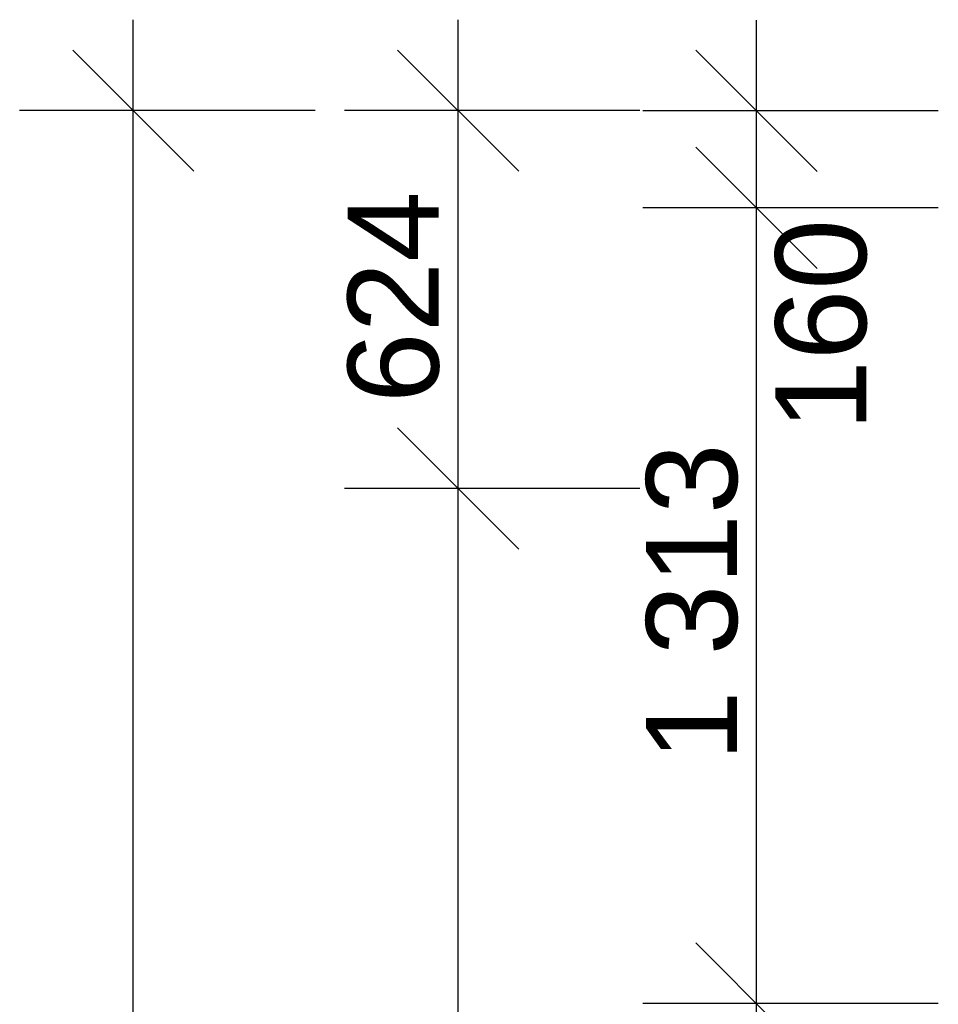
# Model space of a CAD drawing. Header units: millimetres. Extents: x -25972 to 4453, y -2839 to 20217.
# Tile 154 of 176: x -13344 to -11828, y 17517 to 19141. Entities that reach past the tile are written whole.
import ezdxf

# ---------------------------------------------------------------- set-up
doc = ezdxf.new("R2010")
doc.units = ezdxf.units.MM
doc.header["$MEASUREMENT"] = 0
doc.layers.add('7._POHLED ZÁPADNÍ_2_Kóty - SP', color=7, linetype='Continuous')
doc.layers.add('7._POHLED ZÁPADNÍ_2_Nové_Kóty - SP', color=7, linetype='Continuous')
doc.styles.add('GENEROVANÝ_STYL_2', font='txt')

msp = doc.modelspace()

# ---------------------------------------------------------------- linework, layer by layer
at = {"layer": '7._POHLED ZÁPADNÍ_2_Nové_Kóty - SP', "color": 1, "linetype": 'Continuous', "lineweight": 25}
for p, q in [((-13156.6, 18991.3), (-13156.6, 19141.3)), ((-12620.6, 18991.3), (-12620.6, 19141.3)), ((-12128.1, 18990.8), (-12128.1, 19140.8)), ((-13056.6, 18891.3), (-13256.6, 19091.3)), ((-12520.6, 18891.3), (-12720.6, 19091.3)), ((-12228.1, 19090.8), (-12028.1, 18890.8)), ((-12856.6, 18991.3), (-13344.1, 18991.3)), ((-13156.6, 9414.7), (-13156.6, 18991.3)), ((-12320.6, 18991.3), (-12808.1, 18991.3)), ((-12620.6, 18367.7), (-12620.6, 18991.3)), ((-11828.1, 18990.8), (-12315.6, 18990.8)), ((-12128.1, 18830.8), (-12128.1, 18990.8)), ((-12028.1, 18730.8), (-12228.1, 18930.8)), ((-11828.1, 18830.8), (-12315.6, 18830.8)), ((-12128.1, 17518.1), (-12128.1, 18830.8)), ((-12720.6, 18467.7), (-12520.6, 18267.7)), ((-12320.6, 18367.7), (-12808.1, 18367.7)), ((-12620.6, 11544.7), (-12620.6, 18367.7)), ((-12228.1, 17618.1), (-12028.1, 17418.1)), ((-11828.1, 17518.1), (-12315.6, 17518.1)), ((-12128.1, 16168.1), (-12128.1, 17518.1))]:
    msp.add_line(p, q, dxfattribs=at)

# ---------------------------------------------------------------- texts
at = {"layer": '7._POHLED ZÁPADNÍ_2_Kóty - SP', "color": 1, "linetype": 'Continuous', "lineweight": 25, "char_height": 150, "attachment_point": 7, "rotation": 90, "style": 'GENEROVANÝ_STYL_2'}
for s, insert, width in [('\\A1;{\\pql;\\fArial|b0|i0|c0|p38;624}', (-12650.6, 18508.8), 341.487), ('\\A1;{\\pql;\\fArial|b0|i0|c0|p38;160}', (-11944.9, 18462.9), 341.487), ('\\A1;{\\pql;\\fArial|b0|i0|c0|p38;1\xa0313}', (-12158.1, 17917.9), 512.914)]:
    msp.add_mtext(s, dxfattribs=dict(at, insert=insert, width=width))

doc.saveas('drawing.dxf')
